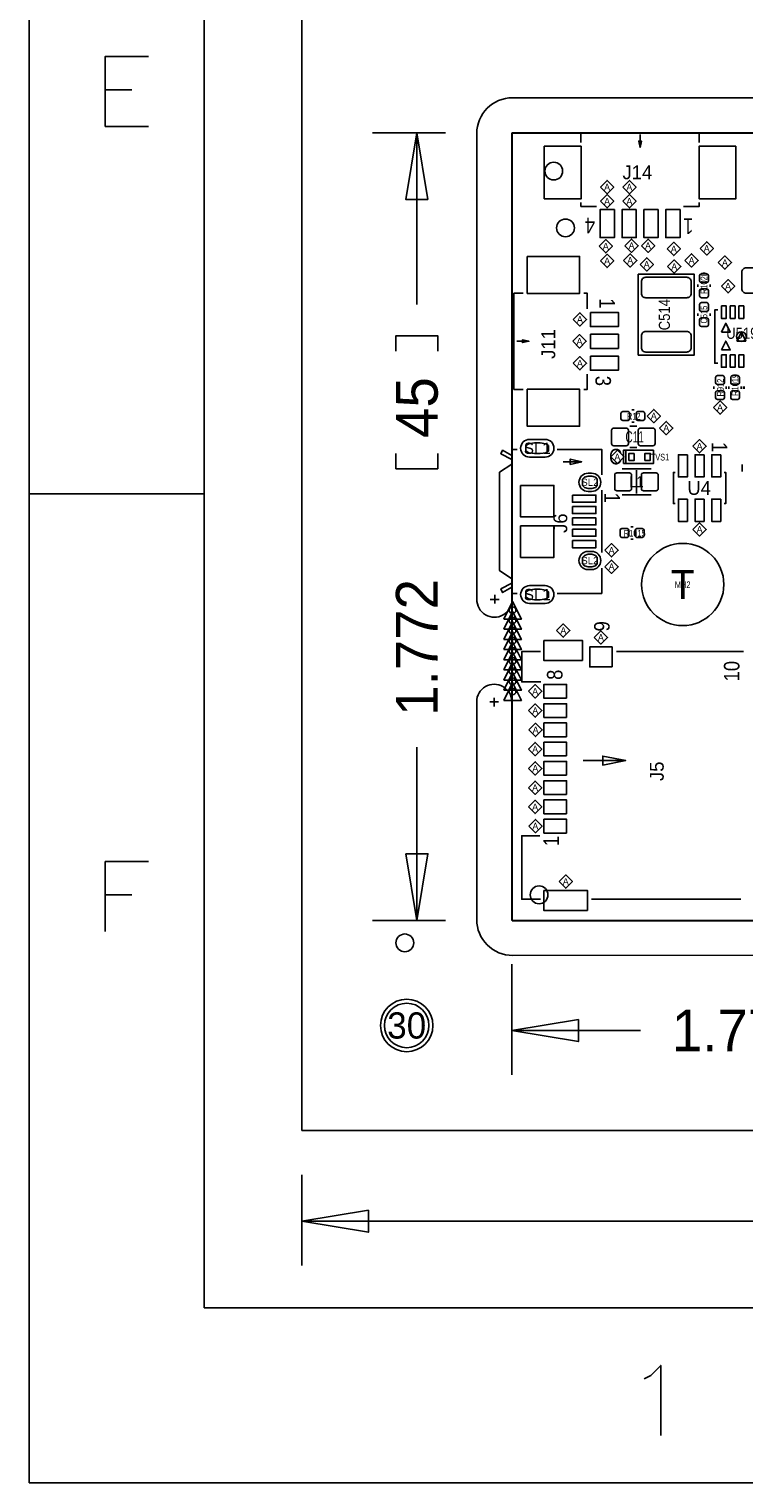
# Model space of a CAD drawing. Extents: x -16 to 404, y -20 to 277.
# Tile 1 of 10: x -16 to 25, y -20 to 63. Entities that reach past the tile are written whole.
import ezdxf
from ezdxf.enums import TextEntityAlignment as Align

# ---------------------------------------------------------------- set-up
doc = ezdxf.new("R2010")
doc.units = 0
for name, color, linetype in [('BG_DIMENSION', 80, 'CONTINUOUS'), ('BG_OUTLINE', 5, 'CONTINUOUS'), ('BG_PANEL', 143, 'CONTINUOUS'), ('BG_TITLE_A3', 191, 'CONTINUOUS'), ('MA_NCLEGEND-1-4', 254, 'CONTINUOUS'), ('PG_SILKSCREEN_TOP', 211, 'CONTINUOUS'), ('PIN_BOTTOM', 153, 'CONTINUOUS'), ('PIN_TOP', 5, 'CONTINUOUS'), ('RD_ASSEMBLY_TOP', 80, 'CONTINUOUS')]:
    doc.layers.add(name, color=color, linetype=linetype)

# ---------------------------------------------------------------- blocks, each defined once
blk = doc.blocks.new('FIGURE_DIAMOND')
blk.add_lwpolyline([(-0.5, 0), (0, 0.5), (0.5, 0), (0, -0.5)], close=True)
blk = doc.blocks.new('FIGURE_TRI')
blk.add_lwpolyline([(-0.5, -0.5), (0, 0.5), (0.5, -0.5)], close=True)
blk = doc.blocks.new('FIGURE_CIRCLE')
blk.add_circle((0, 0), 0.5)
blk = doc.blocks.new('FIGURE_OBLONG')
blk.add_lwpolyline([(-0.5, -0.125), (-0.5, 0.125), (-0.416, 0.375), (-0.25, 0.5), (0.25, 0.5), (0.416, 0.375), (0.5, 0.125), (0.5, -0.125), (0.416, -0.375), (0.25, -0.5), (-0.25, -0.5), (-0.416, -0.375)], close=True)

msp = doc.modelspace()

# ---------------------------------------------------------------- linework, layer by layer
at = {"layer": 'BG_DIMENSION'}
for points in [[(8.214614, 56.999886), (4.0386, 56.999886)], [(7.2136, 53.189886), (6.5786, 56.999886), (5.9436, 53.189886), (7.2136, 53.189886)], [(6.5786, 47.1932), (6.5786, 56.999886)], [(7.7724, 44.5262), (7.7724, 45.4025), (5.3848, 45.4025), (5.3848, 44.5262)], [(7.7724, 38.6842), (7.7724, 37.8079), (5.3848, 37.8079), (5.3848, 38.6842)], [(6.5786, 21.8948), (6.5786, 11.999976)], [(5.9436, 15.809976), (6.5786, 11.999976), (7.2136, 15.809976), (5.9436, 15.809976)], [(8.214614, 11.999976), (4.0386, 11.999976)], [(11.999976, 9.510014), (11.999976, 3.175)], [(15.809976, 6.35), (11.999976, 5.715), (15.809976, 5.08), (15.809976, 6.35)], [(19.3548, 5.715), (11.999976, 5.715)], [(0, -2.54), (0, -7.7216)], [(3.81, -4.5466), (0, -5.1816), (3.81, -5.8166), (3.81, -4.5466)], [(90.9066, -5.1816), (0, -5.1816)]]:
    msp.add_lwpolyline(points, dxfattribs=at)
at = {"layer": 'BG_OUTLINE'}
msp.add_lwpolyline([(11.999976, 56.950102, -0.413524), (12.050014, 56.999886), (55.479188, 56.999886, -0.198561), (55.514494, 56.985408), (56.985408, 55.514494, -0.198561), (56.999886, 55.479188), (56.999886, 12.050014, -0.413524), (56.950102, 11.999976), (12.050014, 11.999976, -0.414378), (11.999976, 12.050014)], format="xyb", close=True, dxfattribs=at)
at = {"layer": 'BG_PANEL'}
for points in [[(0, 0), (210.000088, 0), (210.000088, 124.000006), (0, 124.000006), (0, 0)], [(12.0142, 59.0042), (28.581858, 58.999882)], [(10.0076, 30.3784), (9.99998, 56.950102)], [(11.999976, 12.050014), (11.999976, 56.950102)], [(12.022328, 11.98118), (57.021476, 11.98118), (57.021476, 55.479188), (55.517542, 56.983122), (12.022328, 56.983122), (12.022328, 11.98118)], [(12.050014, 56.999886), (55.479442, 56.999886)], [(10.775442, 30.330648), (11.275568, 30.330648)], [(11.025378, 30.60954), (11.025378, 30.10154)], [(9.99998, 12.050014), (10.0076, 24.5618)], [(11.250168, 24.497284), (10.750042, 24.497284)], [(10.999978, 24.218138), (10.999978, 24.726138)], [(56.950102, 11.999976), (12.050014, 11.999976)], [(28.2956, 10.0076), (12.050014, 9.99998)]]:
    msp.add_lwpolyline(points, dxfattribs=at)
for points in [[(12.050014, 58.999882, 0.414177), (9.99998, 56.950102)], [(12.050014, 56.999886, 0.412736), (11.999976, 56.950102)], [(10.0076, 30.353, 1.011139), (12.025376, 30.330648)], [(11.999976, 24.497284, 1.000016), (9.99998, 24.497284)], [(9.99998, 12.050014, 0.414218), (12.050014, 9.99998)], [(11.999976, 12.050014, 0.414378), (12.050014, 11.999976)]]:
    msp.add_lwpolyline(points, format="xyb", dxfattribs=at)
at = {"layer": 'BG_TITLE_A3'}
for points in [[(-15.576296, -20.13458), (-15.576296, 276.865334)], [(-5.576316, 266.865354), (-5.576316, -10.1346)], [(-8.743442, 57.365392), (-11.219434, 57.365392), (-11.219434, 61.365384), (-8.743442, 61.365384)], [(-11.219434, 59.460638), (-9.695688, 59.460638)], [(-5.576316, 36.365434), (-15.576296, 36.365434)], [(-11.219434, 11.365484), (-11.219434, 15.365476), (-8.743442, 15.365476)], [(-11.219434, 13.46073), (-9.695688, 13.46073)], [(-5.576316, -10.1346), (394.423646, -10.1346)], [(19.566636, -14.181074), (19.947636, -13.990574), (20.518882, -13.419074), (20.518882, -17.419066)], [(404.423626, -20.13458), (-15.576296, -20.13458)]]:
    msp.add_lwpolyline(points, dxfattribs=at)
msp.add_lwpolyline([(-5.576316, -10.1346), (-5.576316, 266.865354), (394.423646, 266.865354), (394.423646, -10.1346)], close=True, dxfattribs=at)
at = {"layer": 'PG_SILKSCREEN_TOP'}
for points in [[(22.712197, 56.9849), (15.955797, 56.9849)], [(15.955797, 56.9849), (15.955797, 56.4515)], [(19.333997, 56.896), (19.333997, 56.1594), (19.257797, 56.5277), (19.410197, 56.5277), (19.333997, 56.1594)], [(22.712197, 56.9849), (22.712197, 56.4515)], [(16.844797, 52.7939), (15.955797, 52.7939), (15.955797, 53.0225)], [(21.823197, 52.7939), (22.712197, 52.7939), (22.712197, 53.0225)], [(12.1285, 47.8282), (12.1285, 42.3418)], [(12.1285, 47.8282), (12.6619, 47.8282)], [(16.3195, 46.9392), (16.3195, 47.8282), (16.1163, 47.8282)], [(23.7744, 46.879523), (23.5966, 46.879523), (23.5966, 43.831523), (23.7744, 43.831523)], [(12.2936, 45.085), (12.9794, 45.085), (12.6111, 45.0088), (12.6111, 45.1612), (12.9794, 45.085)], [(16.3195, 43.2054), (16.3195, 42.3418), (16.1163, 42.3418)], [(12.1285, 42.3418), (12.6619, 42.3418)], [(12.0142, 38.5572), (11.4808, 38.862), (11.3792, 38.6588), (12.0142, 38.3286)], [(12.319, 38.9128), (12.0142, 38.9128), (12.0142, 30.6832), (12.319, 30.6832)], [(17.145, 37.465), (17.145, 38.9128), (14.605, 38.9128)], [(14.9352, 38.2016), (16.002, 38.2016), (15.3416, 38.354), (15.3416, 38.0492), (16.002, 38.2016)], [(12.0142, 38.0619), (11.303, 37.6047), (11.303, 31.9913), (12.0142, 31.5214)], [(19.9644, 37.7952), (18.3134, 37.7952)], [(19.1262, 36.3982), (19.1262, 37.719)], [(21.336, 35.814), (21.2344, 35.814), (21.2344, 37.592), (21.336, 37.592)], [(24.13, 37.592), (24.2316, 37.592), (24.2316, 35.814), (24.13, 35.814)], [(17.145, 36.576), (17.145, 33.02)], [(18.3134, 36.322), (19.9644, 36.322)], [(14.605, 30.6832), (17.145, 30.6832), (17.145, 32.131)], [(12.0142, 31.2674), (11.3792, 30.9372), (11.4808, 30.734), (12.0142, 31.0388)], [(13.6398, 27.3558), (12.573, 27.3558), (12.573, 25.6286), (13.6652, 25.6286)], [(25.2476, 27.3558), (17.9832, 27.3558)], [(16.078835, 21.1328), (18.515965, 21.1328), (17.196435, 20.8788), (17.196435, 21.3868), (18.515965, 21.1328)], [(13.6398, 13.208), (12.573, 13.208), (12.573, 16.8402), (13.6144, 16.8402)], [(25.0952, 13.208), (16.5608, 13.208)]]:
    msp.add_lwpolyline(points, dxfattribs=at)
for points in [[(19.2278, 48.9204), (19.2278, 44.2976), (22.4282, 44.2976), (22.4282, 48.9204)], [(18.38452, 38.1), (18.5166, 38.1), (18.5166, 38.862), (18.38452, 38.862)], [(18.5166, 38.1), (20.0914, 38.1), (20.0914, 38.862), (18.5166, 38.862)]]:
    msp.add_lwpolyline(points, close=True, dxfattribs=at)
at = {"layer": 'PG_SILKSCREEN_TOP', "const_width": 0.1016}
for points in [[(22.6314, 48.3362), (22.6314, 48.1838)], [(23.3426, 48.3362), (23.3426, 48.1838)], [(22.6314, 46.6852), (22.6314, 46.5328)], [(23.3426, 46.6852), (23.3426, 46.5328)], [(23.5458, 42.5196), (23.5458, 42.3672)], [(24.257, 42.5196), (24.257, 42.3672)], [(24.4094, 42.3672), (24.4094, 42.5196)], [(25.1206, 42.3672), (25.1206, 42.5196)], [(25.273, 42.3672), (25.273, 42.5196)], [(18.8468, 41.1734), (18.9992, 41.1734)], [(19.1516, 40.2336), (18.7452, 40.2336)], [(18.8468, 40.4622), (18.9992, 40.4622)], [(19.1516, 39.0144), (18.7452, 39.0144)], [(25.1714, 37.6428), (25.1714, 38.0492)], [(18.796, 34.4932), (18.9484, 34.4932)], [(18.796, 33.782), (18.9484, 33.782)]]:
    msp.add_lwpolyline(points, dxfattribs=at)
at = {"layer": 'PIN_BOTTOM'}
for points in [[(13.9065, 38.4683), (13.0175, 38.4683, -1), (13.0175, 39.4843), (13.9065, 39.4843, -1)], [(16.56715, 36.5125), (16.36395, 36.5125, -1), (16.36395, 37.5539), (16.56715, 37.5539, -1)], [(16.56715, 32.0421), (16.36395, 32.0421, -1), (16.36395, 33.0835), (16.56715, 33.0835, -1)], [(13.9065, 30.1117), (13.0175, 30.1117, -1), (13.0175, 31.1277), (13.9065, 31.1277, -1)]]:
    msp.add_lwpolyline(points, format="xyb", close=True, dxfattribs=at)
for centre, radius in [((14.4018, 54.8132), 0.508), ((25.1206, 45.355523), 0.2794), ((21.769832, 31.19374), 2.3495), ((12.050014, 29.721302), 0.1905), ((12.050014, 29.141166), 0.1905), ((12.050014, 28.561284), 0.1905), ((12.050014, 27.981148), 0.1905), ((12.050014, 27.401266), 0.1905), ((12.050014, 26.82113), 0.1905), ((12.050014, 26.241248), 0.1905), ((12.050014, 25.661112), 0.1905), ((12.050014, 25.08123), 0.1905), ((13.5636, 13.462), 0.508), ((5.999988, 5.999988), 1.27)]:
    msp.add_circle(centre, radius, dxfattribs=at)
at = {"layer": 'PIN_TOP'}
for points in [[(15.968091, 56.229707), (15.968091, 53.232507), (13.859891, 53.232507), (13.859891, 56.229707)], [(24.808104, 56.229707), (24.808104, 53.232507), (22.699904, 53.232507), (22.699904, 56.229707)], [(17.865395, 52.6161), (17.865395, 51.0159), (17.052595, 51.0159), (17.052595, 52.6161)], [(19.115405, 52.6161), (19.115405, 51.0159), (18.302605, 51.0159), (18.302605, 52.6161)], [(20.36539, 52.6161), (20.36539, 51.0159), (19.55259, 51.0159), (19.55259, 52.6161)], [(21.6154, 52.6161), (21.6154, 51.0159), (20.8026, 51.0159), (20.8026, 52.6161)], [(12.883693, 49.934089), (15.880893, 49.934089), (15.880893, 47.825889), (12.883693, 47.825889)], [(16.4973, 46.74141), (18.0975, 46.74141), (18.0975, 45.92861), (16.4973, 45.92861)], [(23.980902, 47.108123), (24.260302, 47.108123), (24.260302, 46.396923), (23.980902, 46.396923)], [(24.480901, 47.108123), (24.760301, 47.108123), (24.760301, 46.396923), (24.480901, 46.396923)], [(24.9809, 47.108123), (25.2603, 47.108123), (25.2603, 46.396923), (24.9809, 46.396923)], [(16.4973, 45.4914), (18.0975, 45.4914), (18.0975, 44.6786), (16.4973, 44.6786)], [(16.4973, 44.24139), (18.0975, 44.24139), (18.0975, 43.42859), (16.4973, 43.42859)], [(23.980902, 44.314123), (24.260302, 44.314123), (24.260302, 43.602923), (23.980902, 43.602923)], [(24.480901, 44.314123), (24.760301, 44.314123), (24.760301, 43.602923), (24.480901, 43.602923)], [(24.9809, 44.314123), (25.2603, 44.314123), (25.2603, 43.602923), (24.9809, 43.602923)], [(12.883693, 42.344111), (15.880893, 42.344111), (15.880893, 40.235911), (12.883693, 40.235911)], [(18.9992, 38.6842), (18.9992, 38.2778), (18.6944, 38.2778), (18.6944, 38.6842)], [(19.6088, 38.2778), (19.6088, 38.6842), (19.9136, 38.6842), (19.9136, 38.2778)], [(22.0345, 38.608), (22.0345, 37.338), (21.5265, 37.338), (21.5265, 38.608)], [(22.987, 38.608), (22.987, 37.338), (22.479, 37.338), (22.479, 38.608)], [(23.9395, 38.608), (23.9395, 37.338), (23.4315, 37.338), (23.4315, 38.608)], [(12.5095, 36.8554), (14.4145, 36.8554), (14.4145, 35.052), (12.5095, 35.052)], [(15.4686, 36.301172), (16.8148, 36.301172), (16.8148, 35.894772), (15.4686, 35.894772)], [(22.0345, 36.068), (22.0345, 34.798), (21.5265, 34.798), (21.5265, 36.068)], [(22.987, 36.068), (22.987, 34.798), (22.479, 34.798), (22.479, 36.068)], [(23.9395, 36.068), (23.9395, 34.798), (23.4315, 34.798), (23.4315, 36.068)], [(15.4686, 35.651186), (16.8148, 35.651186), (16.8148, 35.244786), (15.4686, 35.244786)], [(15.4686, 35.0012), (16.8148, 35.0012), (16.8148, 34.5948), (15.4686, 34.5948)], [(12.5095, 34.544), (14.4145, 34.544), (14.4145, 32.7406), (12.5095, 32.7406)], [(15.4686, 34.351214), (16.8148, 34.351214), (16.8148, 33.944814), (15.4686, 33.944814)], [(15.4686, 33.701228), (16.8148, 33.701228), (16.8148, 33.294828), (15.4686, 33.294828)], [(16.0528, 26.8478), (13.843, 26.8478), (13.843, 27.9908), (16.0528, 27.9908)], [(17.7292, 26.4795), (16.4592, 26.4795), (16.4592, 27.6225), (17.7292, 27.6225)], [(15.1384, 24.695658), (13.843, 24.695658), (13.843, 25.483058), (15.1384, 25.483058)], [(15.1384, 23.595584), (13.843, 23.595584), (13.843, 24.382984), (15.1384, 24.382984)], [(15.1384, 22.495764), (13.843, 22.495764), (13.843, 23.283164), (15.1384, 23.283164)], [(15.1384, 21.39569), (13.843, 21.39569), (13.843, 22.18309), (15.1384, 22.18309)], [(15.1384, 20.295616), (13.843, 20.295616), (13.843, 21.083016), (15.1384, 21.083016)], [(15.1384, 19.195796), (13.843, 19.195796), (13.843, 19.983196), (15.1384, 19.983196)], [(15.1384, 18.095722), (13.843, 18.095722), (13.843, 18.883122), (15.1384, 18.883122)], [(15.1384, 16.995648), (13.843, 16.995648), (13.843, 17.783048), (15.1384, 17.783048)], [(16.3322, 12.563348), (13.843, 12.563348), (13.843, 13.706348), (16.3322, 13.706348)]]:
    msp.add_lwpolyline(points, close=True, dxfattribs=at)
for points in [[(26.29154, 49.0347), (26.29154, 48.0949, -0.414214), (26.03754, 47.8409), (25.40254, 47.8409, -0.414214), (25.14854, 48.0949), (25.14854, 49.0347, -0.414214), (25.40254, 49.2887), (26.03754, 49.2887, -0.414214)], [(19.6596, 48.743108), (21.9964, 48.743108, -0.414214), (22.2504, 48.489108), (22.2504, 47.828708, -0.414214), (21.9964, 47.574708), (19.6596, 47.574708, -0.414214), (19.4056, 47.828708), (19.4056, 48.489108, -0.414214)], [(22.733, 48.8442), (22.733, 48.5394, 0.294587), (22.8346, 48.4378), (23.1394, 48.4378, 0.294587), (23.241, 48.5394), (23.241, 48.8442, 0.294587), (23.1394, 48.9458), (22.8346, 48.9458, 0.294587)], [(22.733, 47.9806), (22.733, 47.6758, 0.294587), (22.8346, 47.5742), (23.1394, 47.5742, 0.294587), (23.241, 47.6758), (23.241, 47.9806, 0.294587), (23.1394, 48.0822), (22.8346, 48.0822, 0.294587)], [(22.733, 47.1932), (22.733, 46.8884, 0.294587), (22.8346, 46.7868), (23.1394, 46.7868, 0.294587), (23.241, 46.8884), (23.241, 47.1932, 0.294587), (23.1394, 47.2948), (22.8346, 47.2948, 0.294587)], [(22.733, 46.3296), (22.733, 46.0248, 0.294587), (22.8346, 45.9232), (23.1394, 45.9232, 0.294587), (23.241, 46.0248), (23.241, 46.3296, 0.294587), (23.1394, 46.4312), (22.8346, 46.4312, 0.294587)], [(19.6596, 45.643292), (21.9964, 45.643292, -0.414214), (22.2504, 45.389292), (22.2504, 44.728892, -0.414214), (21.9964, 44.474892), (19.6596, 44.474892, -0.414214), (19.4056, 44.728892), (19.4056, 45.389292, -0.414214)], [(23.6474, 43.0276), (23.6474, 42.7228, 0.294587), (23.749, 42.6212), (24.0538, 42.6212, 0.294587), (24.1554, 42.7228), (24.1554, 43.0276, 0.294587), (24.0538, 43.1292), (23.749, 43.1292, 0.294587)], [(25.019, 42.7228), (25.019, 43.0276, 0.294587), (24.9174, 43.1292), (24.6126, 43.1292, 0.294587), (24.511, 43.0276), (24.511, 42.7228, 0.294587), (24.6126, 42.6212), (24.9174, 42.6212, 0.294587)], [(23.6474, 42.164), (23.6474, 41.8592, 0.294587), (23.749, 41.7576), (24.0538, 41.7576, 0.294587), (24.1554, 41.8592), (24.1554, 42.164, 0.294587), (24.0538, 42.2656), (23.749, 42.2656, 0.294587)], [(25.019, 41.8592), (25.019, 42.164, 0.294587), (24.9174, 42.2656), (24.6126, 42.2656, 0.294587), (24.511, 42.164), (24.511, 41.8592, 0.294587), (24.6126, 41.7576), (24.9174, 41.7576, 0.294587)], [(18.3388, 40.5638), (18.6436, 40.5638, 0.294587), (18.7452, 40.6654), (18.7452, 40.9702, 0.294587), (18.6436, 41.0718), (18.3388, 41.0718, 0.294587), (18.2372, 40.9702), (18.2372, 40.6654, 0.294587)], [(19.2024, 40.5638), (19.5072, 40.5638, 0.294587), (19.6088, 40.6654), (19.6088, 40.9702, 0.294587), (19.5072, 41.0718), (19.2024, 41.0718, 0.294587), (19.1008, 40.9702), (19.1008, 40.6654, 0.294587)], [(17.7038, 39.243), (17.7038, 40.005, -0.414214), (17.8308, 40.132), (18.542, 40.132, -0.414214), (18.669, 40.005), (18.669, 39.243, -0.414214), (18.542, 39.116), (17.8308, 39.116, -0.414214)], [(19.2278, 39.243), (19.2278, 40.005, -0.414214), (19.3548, 40.132), (20.066, 40.132, -0.414214), (20.193, 40.005), (20.193, 39.243, -0.414214), (20.066, 39.116), (19.3548, 39.116, -0.414214)], [(13.9065, 38.4683), (13.0175, 38.4683, -1), (13.0175, 39.4843), (13.9065, 39.4843, -1)], [(16.56715, 36.5125), (16.36395, 36.5125, -1), (16.36395, 37.5539), (16.56715, 37.5539, -1)], [(18.8468, 37.4396), (18.8468, 36.6776, -0.414214), (18.7198, 36.5506), (18.0086, 36.5506, -0.414214), (17.8816, 36.6776), (17.8816, 37.4396, -0.414214), (18.0086, 37.5666), (18.7198, 37.5666, -0.414214)], [(20.3708, 37.4396), (20.3708, 36.6776, -0.414214), (20.2438, 36.5506), (19.5326, 36.5506, -0.414214), (19.4056, 36.6776), (19.4056, 37.4396, -0.414214), (19.5326, 37.5666), (20.2438, 37.5666, -0.414214)], [(18.288, 33.8836), (18.5928, 33.8836, 0.294587), (18.6944, 33.9852), (18.6944, 34.29, 0.294587), (18.5928, 34.3916), (18.288, 34.3916, 0.294587), (18.1864, 34.29), (18.1864, 33.9852, 0.294587)], [(19.1516, 33.8836), (19.4564, 33.8836, 0.294587), (19.558, 33.9852), (19.558, 34.29, 0.294587), (19.4564, 34.3916), (19.1516, 34.3916, 0.294587), (19.05, 34.29), (19.05, 33.9852, 0.294587)], [(16.56715, 32.0421), (16.36395, 32.0421, -1), (16.36395, 33.0835), (16.56715, 33.0835, -1)], [(13.9065, 30.1117), (13.0175, 30.1117, -1), (13.0175, 31.1277), (13.9065, 31.1277, -1)]]:
    msp.add_lwpolyline(points, format="xyb", close=True, dxfattribs=at)
for centre, radius in [((15.073376, 51.564286), 0.508), ((25.1206, 45.355523), 0.2794), ((21.769832, 31.19374), 2.3495), ((12.050014, 29.721302), 0.1905), ((12.050014, 29.141166), 0.1905), ((12.050014, 28.561284), 0.1905), ((12.050014, 27.981148), 0.1905), ((12.050014, 27.401266), 0.1905), ((12.050014, 26.82113), 0.1905), ((12.050014, 26.241248), 0.1905), ((12.050014, 25.661112), 0.1905), ((12.050014, 25.08123), 0.1905), ((5.8928, 10.7188), 0.508), ((5.999988, 5.999988), 1.27)]:
    msp.add_circle(centre, radius, dxfattribs=at)

# ---------------------------------------------------------------- block references
at = {"layer": 'MA_NCLEGEND-1-4'}
for name, p, xscale, yscale in [('FIGURE_DIAMOND', (17.4498, 53.8988), 0.762, 0.762), ('FIGURE_DIAMOND', (18.7198, 53.8988), 0.762, 0.762), ('FIGURE_DIAMOND', (17.4498, 53.086), 0.762, 0.762), ('FIGURE_DIAMOND', (18.7198, 53.086), 0.762, 0.762), ('FIGURE_DIAMOND', (17.3736, 50.5206), 0.762, 0.762), ('FIGURE_DIAMOND', (18.8468, 50.546), 0.762, 0.762), ('FIGURE_DIAMOND', (19.7866, 50.546), 0.762, 0.762), ('FIGURE_DIAMOND', (21.2598, 50.3682), 0.762, 0.762), ('FIGURE_DIAMOND', (23.1394, 50.3936), 0.762, 0.762), ('FIGURE_DIAMOND', (17.4498, 49.6824), 0.762, 0.762), ('FIGURE_DIAMOND', (18.7706, 49.7078), 0.762, 0.762), ('FIGURE_DIAMOND', (19.7104, 49.4792), 0.762, 0.762), ('FIGURE_DIAMOND', (22.2758, 49.7078), 0.762, 0.762), ('FIGURE_DIAMOND', (24.1808, 49.5808), 0.762, 0.762), ('FIGURE_DIAMOND', (21.2852, 49.3522), 0.762, 0.762), ('FIGURE_DIAMOND', (24.3586, 48.2346), 0.762, 0.762), ('FIGURE_DIAMOND', (15.89499, 46.33501), 0.762, 0.762), ('FIGURE_TRI', (24.2316, 45.863523), 0.508, 0.508), ('FIGURE_DIAMOND', (15.875, 45.085), 0.762, 0.762), ('FIGURE_TRI', (24.2316, 44.847523), 0.508, 0.508), ('FIGURE_TRI', (25.1206, 45.355523), 0.508, 0.508), ('FIGURE_DIAMOND', (15.89499, 43.83499), 0.762, 0.762), ('FIGURE_DIAMOND', (23.9014, 41.3004), 0.762, 0.762), ('FIGURE_DIAMOND', (20.1168, 40.8178), 0.762, 0.762), ('FIGURE_DIAMOND', (20.828, 40.132), 0.762, 0.762), ('FIGURE_DIAMOND', (22.733, 39.0906), 0.762, 0.762), ('FIGURE_DIAMOND', (18.034, 38.481), 0.762, 0.762), ('FIGURE_DIAMOND', (22.733, 34.3408), 0.762, 0.762), ('FIGURE_DIAMOND', (17.7038, 33.147), 0.762, 0.762), ('FIGURE_DIAMOND', (17.7038, 32.2072), 0.762, 0.762), ('FIGURE_TRI', (12.050014, 29.721302), 1.016, 1.016), ('FIGURE_TRI', (12.050014, 29.141166), 1.016, 1.016), ('FIGURE_TRI', (12.050014, 28.561284), 1.016, 1.016), ('FIGURE_TRI', (12.050014, 27.981148), 1.016, 1.016), ('FIGURE_DIAMOND', (14.9479, 28.5623), 0.762, 0.762), ('FIGURE_DIAMOND', (17.0942, 28.1686), 0.762, 0.762), ('FIGURE_TRI', (12.050014, 27.401266), 1.016, 1.016), ('FIGURE_TRI', (12.050014, 26.82113), 1.016, 1.016), ('FIGURE_TRI', (12.050014, 26.241248), 1.016, 1.016), ('FIGURE_TRI', (12.050014, 25.661112), 1.016, 1.016), ('FIGURE_TRI', (12.050014, 25.08123), 1.016, 1.016), ('FIGURE_DIAMOND', (13.340842, 25.089358), 0.762, 0.762), ('FIGURE_DIAMOND', (13.346684, 23.989284), 0.762, 0.762), ('FIGURE_DIAMOND', (13.364464, 22.889464), 0.762, 0.762), ('FIGURE_DIAMOND', (13.33881, 21.78939), 0.762, 0.762), ('FIGURE_DIAMOND', (13.346684, 20.689316), 0.762, 0.762), ('FIGURE_DIAMOND', (13.335, 19.5834), 0.762, 0.762), ('FIGURE_DIAMOND', (13.336778, 18.489422), 0.762, 0.762), ('FIGURE_DIAMOND', (13.350748, 17.389348), 0.762, 0.762), ('FIGURE_DIAMOND', (15.0876, 14.224), 0.762, 0.762), ('FIGURE_CIRCLE', (5.999988, 5.999988), 2.9972, 2.9972)]:
    msp.add_blockref(name, p, dxfattribs=dict(at, xscale=xscale, yscale=yscale))
at = {"layer": 'MA_NCLEGEND-1-4', "rotation": 270}
for p, xscale, yscale in [((13.462, 38.9763), 0.6096, 1.2954), ((16.46555, 37.0332), 0.7112, 0.8382), ((16.46555, 32.5628), 0.7112, 0.8382), ((13.462, 30.6197), 0.6096, 1.2954)]:
    msp.add_blockref('FIGURE_OBLONG', p, dxfattribs=dict(at, xscale=xscale, yscale=yscale))

# ---------------------------------------------------------------- texts
at = {"layer": 'BG_DIMENSION', "width": 0.978723}
for s, p in [('45', (7.7724, 39.5605)), ('1.772', (7.7724, 23.6855))]:
    msp.add_text(s, height=2.3876, rotation=90, dxfattribs=at).set_placement(p)
msp.add_text('1.772', height=2.3876, dxfattribs=at).set_placement((21.1455, 4.5212))
at = {"layer": 'MA_NCLEGEND-1-4'}
for s, height, p in [('A', 0.381, (17.4498, 53.8988)), ('A', 0.381, (18.7198, 53.8988)), ('A', 0.381, (17.4498, 53.086)), ('A', 0.381, (18.7198, 53.086)), ('A', 0.381, (17.3736, 50.5206)), ('A', 0.381, (18.8468, 50.546)), ('A', 0.381, (19.7866, 50.546)), ('A', 0.381, (17.4498, 49.6824)), ('A', 0.381, (18.7706, 49.7078)), ('A', 0.381, (21.2598, 50.3682)), ('A', 0.381, (22.2758, 49.7078)), ('A', 0.381, (23.1394, 50.3936)), ('A', 0.381, (19.7104, 49.4792)), ('A', 0.381, (21.2852, 49.3522)), ('A', 0.381, (24.1808, 49.5808)), ('A', 0.381, (24.3586, 48.2346)), ('A', 0.381, (15.89499, 46.33501)), ('A', 0.381, (15.875, 45.085)), ('A', 0.381, (15.89499, 43.83499)), ('A', 0.381, (20.1168, 40.8178)), ('A', 0.381, (23.9014, 41.3004)), ('A', 0.381, (20.828, 40.132)), ('SL1', 0.6477, (13.462, 38.9763)), ('A', 0.381, (22.733, 39.0906)), ('A', 0.381, (18.034, 38.481)), ('SL2', 0.4191, (16.46555, 37.0332)), ('A', 0.381, (22.733, 34.3408)), ('A', 0.381, (17.7038, 33.147)), ('SL2', 0.4191, (16.46555, 32.5628)), ('A', 0.381, (17.7038, 32.2072)), ('T', 1.651, (21.769832, 31.19374)), ('SL1', 0.6477, (13.462, 30.6197)), ('A', 0.381, (14.9479, 28.5623)), ('A', 0.381, (17.0942, 28.1686)), ('A', 0.381, (13.340842, 25.089358)), ('A', 0.381, (13.346684, 23.989284)), ('A', 0.381, (13.364464, 22.889464)), ('A', 0.381, (13.33881, 21.78939)), ('A', 0.381, (13.346684, 20.689316)), ('A', 0.381, (13.335, 19.5834)), ('A', 0.381, (13.336778, 18.489422)), ('A', 0.381, (13.350748, 17.389348)), ('A', 0.381, (15.0876, 14.224)), ('30', 1.4986, (5.999988, 5.999988))]:
    msp.add_text(s, height=height, dxfattribs=at).set_placement(p, align=Align.MIDDLE_CENTER)
at = {"layer": 'PG_SILKSCREEN_TOP', "width": 0.885714}
for s, rotation, p in [('4', 180, (16.476497, 52.142009)), ('1', 180, (22.089897, 52.103909)), ('1', 270, (17.009491, 47.2567)), ('3', 270, (16.780891, 42.8244)), ('1', 270, (23.427266, 39.0398)), ('1', 270, (17.289018, 36.1442))]:
    msp.add_text(s, height=0.889, rotation=rotation, dxfattribs=at).set_placement(p, align=Align.CENTER)
msp.add_text('C', height=0.889, dxfattribs=at).set_placement((17.9324, 38.05682), align=Align.CENTER)
for s, p in [('9', (17.593734, 28.5115)), ('10', (25.010534, 25.654)), ('8', (14.901418, 25.7429)), ('1', (14.698218, 16.2433))]:
    msp.add_text(s, height=0.889, rotation=90, dxfattribs=at).set_placement(p)
at = {"layer": 'RD_ASSEMBLY_TOP'}
for s, p in [('J14', (19.177, 54.347532)), ('U4', (22.7076, 36.313532))]:
    msp.add_text(s, height=0.7874, dxfattribs=at).set_placement(p, align=Align.CENTER)
for s, height, width, p in [('R1020', 0.381, 0.666667, (23.173268, 48.4124)), ('C514', 0.635, 0.88, (21.039668, 46.609)), ('C515', 0.381, 0.666667, (23.173268, 46.609)), ('R912', 0.381, 0.666667, (24.113066, 42.4434)), ('R1019', 0.381, 0.666667, (24.951268, 42.5958))]:
    msp.add_text(s, height=height, rotation=90, dxfattribs=dict(at, width=width)).set_placement(p, align=Align.CENTER)
for s, p in [('J11', (14.486468, 44.9326)), ('J6', (15.172268, 34.6964))]:
    msp.add_text(s, height=0.7874, rotation=90, dxfattribs=at).set_placement(p, align=Align.CENTER)
for s, height, width, p in [('U519', 0.635, 0.88, (25.146, 45.228934)), ('R12', 0.381, 0.666667, (18.9738, 40.6146)), ('C11', 0.635, 0.68, (19.0246, 39.310734)), ('TVS1', 0.381, 0.666667, (20.4724, 38.2778)), ('L1', 0.635, 0.88, (19.1262, 36.745334)), ('R1015', 0.381, 0.666667, (19.0246, 33.9344)), ('MH2', 0.381, 0.666667, (21.7678, 30.988))]:
    msp.add_text(s, height=height, dxfattribs=dict(at, width=width)).set_placement(p, align=Align.CENTER)
msp.add_text('J5', height=0.7874, rotation=90, dxfattribs=at).set_placement((20.684066, 19.9644))

doc.saveas('drawing.dxf')
